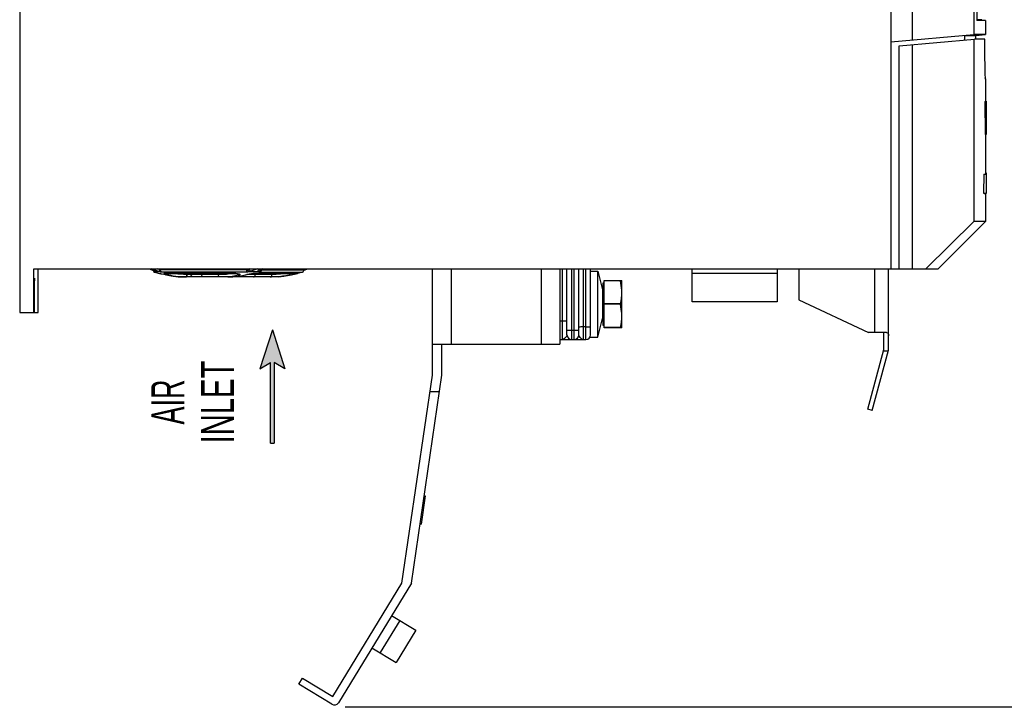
# Model space of a CAD drawing. Extents: x 0 to 594, y 0 to 420.
# Tile 23 of 28: x 239 to 343, y 149 to 221. Entities that reach past the tile are written whole.
import ezdxf
from ezdxf.enums import TextEntityAlignment as Align

# ---------------------------------------------------------------- set-up
doc = ezdxf.new("R2010")
doc.units = 0
doc.header["$LTSCALE"] = 32.67
doc.layers.get('0').update_dxf_attribs({"linetype": 'CONTINUOUS'})
doc.styles.get("Standard").update_dxf_attribs({"font": 'txt', "width": 0.8})
doc.styles.add('TEXTSTYLE_1', font='txt', dxfattribs={"width": 0.8})
doc.dimstyles.get("Standard").update_dxf_attribs({"dimtxt": 2.5, "dimasz": 2.5, "dimexe": 1.25, "dimexo": 0.625, "dimtad": 1, "dimcen": 2.5, "dimazin": 3, "dimtfac": 1, "dimtmove": 0, "dimatfit": 3})

# ---------------------------------------------------------------- blocks, each defined once
blk = doc.blocks.new('_FILLED')
at = {"color": 0, "linetype": 'BYBLOCK'}
blk.add_solid([(0, 0), (-1, 0.143), (-1, -0.143)], dxfattribs=at)
blk = doc.blocks.new('*D10')
at = {"color": 2, "linetype": 'CONTINUOUS'}
for p, q in [((317.29, 306.48), (339.41, 306.48)), ((343.95, 306.48), (358.64, 306.48)), ((357.64, 306.48), (357.64, 227.48)), ((357.64, 148.48), (357.64, 227.48)), ((272.99, 148.48), (358.64, 148.48))]:
    blk.add_line(p, q, dxfattribs=at)
at = {"color": 2, "linetype": 'CONTINUOUS', "xscale": 3.5, "yscale": 3.5, "zscale": 3.5}
for p, rotation in [((357.64, 306.48), 90), ((357.64, 148.48), 270)]:
    blk.add_blockref('_FILLED', p, dxfattribs=dict(at, rotation=rotation))
at = {"color": 5, "linetype": 'CONTINUOUS', "width": 0.8}
blk.add_text('316', height=3.5, rotation=90, dxfattribs=at).set_placement((356.76, 241.35))
blk = doc.blocks.new('ARROW_BL2', base_point=(265.27, 182.36))
at = {"color": 7, "linetype": 'CONTINUOUS'}
for p, q in [((265.27, 188.36), (263.96, 184.23)), ((265.27, 188.36), (266.59, 184.23)), ((263.96, 184.23), (265.07, 184.9)), ((265.07, 176.36), (265.07, 184.9)), ((265.47, 184.9), (265.47, 176.36)), ((266.59, 184.23), (265.47, 184.9)), ((265.07, 176.36), (265.47, 176.36))]:
    blk.add_line(p, q, dxfattribs=at)
for points in [[(263.96, 184.23), (265.27, 188.36), (265.07, 184.9)], [(265.07, 184.9), (265.27, 188.36), (265.47, 184.9)], [(265.27, 188.36), (266.59, 184.23), (265.47, 184.9)], [(265.07, 176.36), (265.07, 184.9), (265.47, 184.9)], [(265.47, 184.9), (265.47, 176.36), (265.07, 176.36)]]:
    blk.add_solid(points, dxfattribs=at)

msp = doc.modelspace()

# ---------------------------------------------------------------- linework, layer by layer
at = {"color": 7, "linetype": 'CONTINUOUS'}
for p, q in [((238.517, 290.208), (238.517, 190.208)), ((333.017, 285.583), (333.017, 219.03)), ((339.551, 285.583), (339.551, 219.601)), ((339.849, 285.083), (339.849, 221.083)), ((330.767, 257.784), (330.767, 194.833)), ((340.404, 221.183), (339.849, 221.183)), ((340.767, 221.083), (339.849, 221.083)), ((340.767, 221.083), (340.767, 219.609)), ((330.767, 218.833), (339.551, 219.601)), ((331.642, 218.409), (339.604, 219.106)), ((338.596, 219.018), (338.596, 219.518)), ((338.627, 219.52), (339.767, 219.52)), ((340.767, 219.609), (339.551, 219.609)), ((339.551, 219.101), (339.551, 199.833)), ((340.705, 219.109), (339.604, 219.107)), ((339.767, 219.52), (340.767, 219.609)), ((339.767, 219.108), (339.767, 219.52)), ((340.705, 219.109), (340.706, 219.109)), ((331.642, 194.833), (331.642, 218.409)), ((333.017, 218.53), (333.017, 194.833)), ((340.766, 214.932), (340.751, 215.507)), ((340.766, 214.919), (340.766, 214.932)), ((340.767, 214.919), (340.767, 212.52)), ((340.724, 212.52), (340.842, 212.52)), ((340.724, 212.52), (340.743, 209.02)), ((340.767, 212.566), (340.842, 212.566)), ((340.842, 212.566), (340.842, 209.02)), ((340.743, 209.02), (340.842, 209.02)), ((340.767, 209.02), (340.767, 204.82)), ((340.601, 204.82), (340.579, 202.82)), ((340.601, 204.82), (340.842, 204.82)), ((340.767, 204.97), (340.842, 204.97)), ((340.842, 204.97), (340.842, 202.82)), ((340.579, 202.82), (340.842, 202.82)), ((340.65, 202.811), (340.653, 202.801)), ((340.653, 202.801), (340.842, 202.801)), ((340.691, 202.81), (340.693, 202.8)), ((340.767, 202.801), (340.767, 199.832)), ((340.842, 202.811), (340.842, 202.801)), ((334.468, 194.833), (339.551, 199.833)), ((335.767, 194.833), (340.767, 199.832)), ((340.767, 199.832), (339.551, 199.833)), ((240.017, 190.208), (240.017, 194.833)), ((240.017, 194.833), (335.767, 194.833)), ((240.467, 190.208), (240.467, 194.833)), ((252.232, 194.833), (252.321, 194.795)), ((252.969, 194.526), (252.973, 194.524)), ((253.421, 194.316), (253.388, 194.316)), ((253.448, 194.308), (253.475, 194.303)), ((253.475, 194.303), (253.591, 194.278)), ((253.591, 194.278), (253.925, 194.204)), ((261.387, 194.316), (253.861, 194.316)), ((253.925, 194.204), (254.22, 194.141)), ((255.296, 193.989), (255.308, 193.988)), ((255.308, 193.988), (256.033, 193.958)), ((256.082, 193.958), (256.032, 193.958)), ((256.04, 193.96), (256.127, 193.959)), ((260.557, 193.958), (256.082, 193.958)), ((260.557, 193.958), (260.625, 193.958)), ((260.627, 193.958), (261.375, 193.993)), ((265.182, 193.958), (260.668, 193.958)), ((261.375, 193.993), (262.161, 194.107)), ((261.387, 194.316), (261.482, 194.314)), ((262.161, 194.107), (262.764, 194.256)), ((262.764, 194.256), (262.823, 194.271)), ((262.823, 194.271), (262.897, 194.287)), ((267.876, 194.316), (263.225, 194.316)), ((263.921, 194.699), (263.931, 194.703)), ((263.931, 194.703), (264.235, 194.833)), ((265.522, 193.965), (265.049, 193.958)), ((265.182, 193.958), (265.231, 193.958)), ((265.955, 193.988), (265.231, 193.958)), ((265.955, 193.988), (265.522, 193.965)), ((265.968, 193.989), (265.955, 193.988)), ((267.044, 194.141), (267.302, 194.196)), ((267.946, 194.325), (267.882, 194.316)), ((268.458, 194.474), (267.946, 194.325)), ((268.632, 194.833), (268.632, 194.712)), ((282.211, 183.563), (282.211, 194.833)), ((295.717, 194.833), (295.717, 186.833)), ((296.467, 187.833), (296.467, 194.833)), ((297.717, 187.833), (297.717, 194.833)), ((298.967, 187.833), (298.967, 194.833)), ((298.967, 194.583), (299.717, 194.583)), ((299.717, 194.583), (300.211, 192.604)), ((299.717, 187.583), (299.717, 194.583)), ((309.717, 191.333), (309.717, 194.833)), ((318.717, 194.333), (309.717, 194.333)), ((318.717, 194.833), (318.717, 191.333)), ((321.017, 194.833), (321.017, 191.529)), ((330.517, 186.333), (330.517, 194.833)), ((300.267, 193.308), (300.392, 193.38)), ((300.267, 193.308), (300.267, 188.858)), ((300.392, 193.583), (302.267, 193.583)), ((300.392, 188.583), (300.392, 193.583)), ((302.13, 193.562), (300.392, 193.562)), ((302.13, 193.562), (302.13, 193.583)), ((302.267, 188.583), (302.267, 193.583)), ((240.102, 190.208), (240.102, 192.708)), ((300.211, 192.604), (300.211, 189.561)), ((302.13, 191.103), (300.392, 191.103)), ((302.13, 191.062), (300.392, 191.062)), ((302.13, 191.062), (302.13, 191.103)), ((318.717, 191.333), (309.717, 191.333)), ((321.017, 191.529), (328.408, 188.083)), ((238.517, 190.208), (240.467, 190.208)), ((299.717, 187.583), (300.211, 189.561)), ((300.267, 188.858), (300.392, 188.785)), ((302.13, 188.603), (300.392, 188.603)), ((302.267, 188.583), (300.392, 188.583)), ((302.13, 188.583), (302.13, 188.603)), ((330.316, 188.083), (328.408, 188.083)), ((330.017, 186.333), (330.017, 187.947)), ((282.211, 186.833), (295.717, 186.833)), ((283.217, 183.563), (283.217, 186.833)), ((295.717, 187.333), (298.467, 187.333)), ((298.906, 187.583), (299.717, 187.583)), ((328.318, 179.96), (330.008, 186.268)), ((328.793, 179.833), (330.5, 186.203)), ((330.473, 186.103), (329.964, 186.103)), ((278.981, 161.556), (282.211, 183.563)), ((279.987, 161.556), (283.217, 183.563)), ((281.957, 181.833), (282.963, 181.833)), ((328.793, 179.833), (328.318, 179.96)), ((281.467, 170.781), (281.031, 167.813)), ((281.343, 170.799), (281.467, 170.781)), ((280.908, 167.831), (281.031, 167.813)), ((271.657, 149.563), (278.981, 161.556)), ((279.987, 161.556), (272.26, 148.902)), ((278.756, 157.621), (276.671, 154.207)), ((277.902, 158.142), (280.462, 156.579)), ((280.462, 156.579), (278.378, 153.165)), ((275.817, 154.729), (278.378, 153.165)), ((268.066, 150.877), (268.457, 151.517)), ((268.457, 151.517), (271.657, 149.563)), ((271.572, 148.736), (268.066, 150.877))]:
    msp.add_line(p, q, dxfattribs=at)
at = {"color": 9, "linetype": 'CONTINUOUS'}
for p, q in [((340.736, 216.137), (340.73, 216.471)), ((340.764, 214.997), (340.763, 215.035)), ((340.767, 214.903), (340.766, 214.932)), ((252.321, 194.795), (252.402, 194.764)), ((252.762, 194.695), (252.443, 194.833)), ((252.883, 194.648), (252.762, 194.695)), ((253.038, 194.474), (252.806, 194.474)), ((252.906, 194.557), (252.886, 194.563)), ((252.906, 194.557), (252.913, 194.552)), ((252.948, 194.537), (252.992, 194.52)), ((253.041, 194.493), (252.97, 194.527)), ((252.992, 194.52), (253.041, 194.493)), ((253.425, 194.493), (253.041, 194.493)), ((253.318, 194.325), (253.357, 194.325)), ((253.357, 194.325), (253.399, 194.319)), ((253.413, 194.712), (253.413, 194.833)), ((262.566, 194.712), (253.413, 194.712)), ((253.448, 194.308), (253.461, 194.306)), ((253.461, 194.306), (253.475, 194.303)), ((253.564, 194.284), (253.591, 194.278)), ((262.524, 194.474), (253.57, 194.474)), ((253.801, 194.325), (253.861, 194.316)), ((253.801, 194.325), (261.393, 194.325)), ((253.83, 194.282), (253.92, 194.252)), ((254.107, 194.2), (253.92, 194.252)), ((253.925, 194.204), (253.982, 194.192)), ((254.313, 194.149), (254.107, 194.2)), ((254.227, 194.14), (254.22, 194.141)), ((254.22, 194.141), (254.227, 194.14)), ((256.219, 194.208), (256.219, 194.316)), ((256.645, 194.208), (256.645, 194.316)), ((257.803, 194.316), (257.803, 194.208)), ((260.999, 194.024), (260.593, 193.985)), ((260.625, 193.958), (261.073, 193.972)), ((260.625, 193.958), (260.627, 193.958)), ((260.938, 193.958), (260.944, 193.973)), ((261.073, 193.972), (261.566, 194.016)), ((261.393, 194.325), (261.387, 194.316)), ((261.393, 194.325), (261.528, 194.32)), ((261.533, 194.297), (261.53, 194.31)), ((261.566, 194.016), (262.11, 194.103)), ((262.11, 194.103), (262.829, 194.282)), ((262.566, 194.712), (262.566, 194.833)), ((265.226, 194.208), (262.568, 194.208)), ((262.71, 194.252), (262.764, 194.256)), ((263.825, 194.493), (262.755, 194.493)), ((262.803, 194.795), (262.803, 194.833)), ((262.895, 194.833), (262.803, 194.795)), ((262.829, 194.282), (262.966, 194.305)), ((262.966, 194.305), (263.109, 194.32)), ((263.109, 194.32), (263.248, 194.325)), ((263.248, 194.325), (263.225, 194.316)), ((263.248, 194.325), (267.946, 194.325)), ((263.46, 194.316), (263.46, 194.208)), ((264.185, 194.833), (263.863, 194.695)), ((263.931, 194.703), (263.863, 194.695)), ((263.99, 194.73), (263.963, 194.627)), ((263.99, 194.73), (264.031, 194.717)), ((264.004, 194.474), (268.458, 194.474)), ((264.031, 194.717), (264.08, 194.712)), ((264.079, 194.712), (264.07, 194.61)), ((264.08, 194.712), (264.08, 194.766)), ((264.08, 194.712), (268.632, 194.712)), ((284.211, 194.833), (284.211, 186.833)), ((293.717, 194.833), (293.717, 186.833)), ((295.967, 194.833), (295.967, 187.333)), ((296.967, 187.333), (296.967, 194.833)), ((297.217, 187.333), (297.217, 194.833)), ((298.217, 187.333), (298.217, 194.833)), ((298.467, 187.333), (298.467, 194.833)), ((329.017, 194.833), (329.017, 188.083)), ((240.102, 192.708), (240.063, 192.708)), ((295.717, 189.333), (296.467, 189.333)), ((296.467, 188.333), (297.717, 188.333)), ((298.467, 188.676), (298.217, 188.676))]:
    msp.add_line(p, q, dxfattribs=at)
at = {"color": 7, "linetype": 'CONTINUOUS'}
for points in [[(340.751, 215.507), (340.73, 216.471), (340.72, 217.088), (340.712, 217.772), (340.707, 218.503), (340.706, 219.109)], [(252.321, 194.795), (252.913, 194.552), (252.948, 194.537), (252.969, 194.526)], [(253.399, 194.318), (253.4, 194.317), (253.408, 194.316), (253.425, 194.313), (253.448, 194.308)], [(254.22, 194.141), (254.774, 194.045), (255.296, 193.989)], [(254.227, 194.14), (254.55, 194.079), (254.905, 194.028), (255.296, 193.989)], [(261.482, 194.314), (261.561, 194.307), (261.623, 194.297)], [(261.623, 194.297), (261.665, 194.287), (261.676, 194.284)], [(262.897, 194.287), (262.986, 194.3), (263.087, 194.311)], [(263.087, 194.311), (263.193, 194.316), (263.225, 194.316)], [(263.897, 194.69), (263.889, 194.682), (263.891, 194.683), (263.921, 194.699)], [(265.968, 193.989), (266.489, 194.045), (267.043, 194.141)], [(267.036, 194.14), (266.713, 194.079), (266.359, 194.028), (265.968, 193.989)], [(267.302, 194.196), (267.751, 194.295), (267.787, 194.302), (267.817, 194.308), (267.84, 194.313), (267.857, 194.316)], [(268.624, 194.664), (268.934, 194.792), (269.032, 194.833)], [(240.082, 193.832), (240.08, 193.824), (240.075, 193.759), (240.071, 193.633), (240.067, 193.454), (240.065, 193.23), (240.063, 192.977), (240.063, 190.208)], [(240.102, 192.708), (240.101, 192.977), (240.1, 193.23), (240.097, 193.454), (240.093, 193.633), (240.089, 193.759), (240.085, 193.824), (240.082, 193.832)], [(302.267, 192.333), (302.261, 192.577), (302.244, 192.82), (302.216, 193.064), (302.178, 193.31), (302.13, 193.562)], [(302.13, 191.103), (302.189, 191.417), (302.231, 191.723), (302.258, 192.027), (302.267, 192.333)], [(302.267, 189.833), (302.261, 190.077), (302.244, 190.32), (302.216, 190.564), (302.178, 190.81), (302.13, 191.062)], [(302.13, 188.603), (302.189, 188.917), (302.231, 189.223), (302.258, 189.527), (302.267, 189.833)], [(330.017, 187.947), (330.005, 188.011), (329.97, 188.053), (329.91, 188.076), (329.826, 188.083)], [(330.316, 188.083), (330.416, 188.06), (330.477, 187.994), (330.508, 187.887), (330.517, 187.739)]]:
    msp.add_lwpolyline(points, dxfattribs=at)
at = {"color": 9, "linetype": 'CONTINUOUS'}
for points in [[(252.762, 194.695), (252.838, 194.705), (252.913, 194.754), (252.972, 194.833)], [(253.425, 194.493), (253.305, 194.519), (253.168, 194.556), (253.023, 194.6), (252.883, 194.648)], [(253.038, 194.474), (252.95, 194.526), (252.94, 194.54)], [(253.041, 194.493), (253.053, 194.479), (253.038, 194.474)], [(253.341, 194.73), (253.282, 194.757), (253.213, 194.793), (253.149, 194.833)], [(253.425, 194.493), (253.373, 194.543), (253.343, 194.627), (253.341, 194.73)], [(253.413, 194.712), (253.383, 194.717), (253.341, 194.73)], [(253.357, 194.325), (253.391, 194.32), (253.425, 194.313)], [(253.57, 194.474), (253.488, 194.526), (253.433, 194.61), (253.413, 194.712)], [(253.57, 194.474), (253.508, 194.479), (253.425, 194.493)], [(253.801, 194.325), (253.77, 194.32), (253.779, 194.305), (253.83, 194.282)], [(254.065, 194.316), (254.039, 194.289), (253.979, 194.257), (253.92, 194.252)], [(255.348, 193.988), (255.052, 194.019), (254.783, 194.057), (254.537, 194.101), (254.313, 194.149)], [(256.219, 194.208), (255.863, 194.217), (255.544, 194.238), (255.255, 194.268), (254.993, 194.305), (254.928, 194.316)], [(256.032, 193.958), (255.675, 193.967), (255.348, 193.988)], [(256.04, 193.958), (256.108, 193.977), (256.166, 194.031)], [(256.127, 193.958), (256.179, 193.977), (256.222, 194.031)], [(256.166, 194.031), (256.205, 194.112), (256.219, 194.208)], [(259.569, 194.208), (256.239, 194.208), (256.219, 194.208)], [(256.222, 194.031), (256.251, 194.112), (256.262, 194.208)], [(256.894, 193.958), (256.799, 193.977), (256.718, 194.031), (256.664, 194.112), (256.645, 194.208)], [(257.98, 193.958), (257.912, 193.977), (257.855, 194.031), (257.817, 194.112), (257.803, 194.208)], [(261.132, 194.316), (260.82, 194.272), (260.416, 194.235), (259.98, 194.213), (259.569, 194.208)], [(259.745, 193.958), (259.678, 193.977), (259.62, 194.031), (259.582, 194.112), (259.569, 194.208)], [(260.593, 193.985), (260.156, 193.963), (259.745, 193.958)], [(261.696, 194.14), (261.362, 194.076), (260.999, 194.024)], [(261.528, 194.32), (261.649, 194.306), (261.748, 194.284), (261.815, 194.256), (261.843, 194.224), (261.831, 194.192), (261.779, 194.163), (261.696, 194.14)], [(261.696, 194.14), (261.631, 194.165), (261.574, 194.22), (261.533, 194.297)], [(262.524, 194.474), (262.546, 194.526), (262.561, 194.61), (262.566, 194.712)], [(262.755, 194.493), (262.639, 194.479), (262.524, 194.474)], [(262.68, 194.73), (262.623, 194.717), (262.566, 194.712)], [(262.803, 194.795), (262.746, 194.757), (262.68, 194.73)], [(262.755, 194.493), (262.727, 194.543), (262.701, 194.627), (262.68, 194.73)], [(263.003, 194.557), (262.887, 194.52), (262.755, 194.493)], [(263.003, 194.557), (262.938, 194.584), (262.878, 194.638), (262.831, 194.711), (262.803, 194.795)], [(263.675, 194.833), (263.511, 194.764), (263.003, 194.557)], [(263.283, 193.958), (263.351, 193.977), (263.408, 194.031), (263.447, 194.112), (263.46, 194.208)], [(263.863, 194.695), (263.774, 194.648), (263.725, 194.6), (263.72, 194.556), (263.755, 194.519), (263.825, 194.493)], [(263.963, 194.627), (263.904, 194.543), (263.825, 194.493)], [(263.825, 194.493), (263.907, 194.479), (264.004, 194.474)], [(264.07, 194.61), (264.044, 194.526), (264.004, 194.474)], [(265.049, 193.958), (265.116, 193.977), (265.174, 194.031)], [(265.174, 194.031), (265.212, 194.112), (265.226, 194.208)], [(266.787, 194.316), (266.507, 194.276), (266.123, 194.238), (265.69, 194.215), (265.226, 194.208)], [(267.044, 194.141), (267.095, 194.165), (267.141, 194.22), (267.166, 194.297), (267.167, 194.316)], [(298.467, 188.676), (298.621, 188.678), (298.761, 188.686), (298.871, 188.697), (298.942, 188.712), (298.967, 188.728)], [(296.467, 187.832), (296.451, 187.749), (296.403, 187.65), (296.324, 187.541), (296.217, 187.435)], [(298.217, 188.676), (298.062, 188.673), (297.923, 188.666), (297.812, 188.654), (297.741, 188.64), (297.717, 188.624)], [(297.967, 187.451), (297.859, 187.564), (297.779, 187.672), (297.732, 187.763), (297.717, 187.833)], [(296.217, 187.435), (296.093, 187.359), (295.967, 187.333)], [(298.217, 187.333), (298.124, 187.35), (298.04, 187.393), (297.967, 187.451)]]:
    msp.add_lwpolyline(points, dxfattribs=at)
at = {"color": 7, "linetype": 'CONTINUOUS'}
for centre, radius, start, end in [((252.882, 194.712), 0.25, 191.19314, 252.31167), ((256.127, 204.888), 10.93, 252.31167, 255.10654), ((253.382, 194.566), 0.25, 255.10654, 270), ((268.382, 194.712), 0.25, 287.68833, 360), ((300.142, 192.708), 0.125, 303.8857, 360), ((300.142, 189.458), 0.125, 0, 56.1143), ((296.967, 187.833), 0.5, 180, 270), ((297.217, 187.833), 0.5, 270, 360), ((298.467, 187.833), 0.5, 270, 360), ((329.767, 186.333), 0.25, 345, 360), ((330.017, 186.333), 0.5, 345, 360), ((271.833, 149.163), 0.5, 238.59, 328.59)]:
    msp.add_arc(centre, radius, start, end, dxfattribs=at)

# ---------------------------------------------------------------- block references
at = {"color": 2, "linetype": 'CONTINUOUS'}
msp.add_blockref('ARROW_BL2', (265.272, 182.359), dxfattribs=at)

# ---------------------------------------------------------------- texts
at = {"color": 5, "linetype": 'CONTINUOUS', "style": 'TEXTSTYLE_1'}
for s, width, p in [('INLET', 0.66, (261.198, 180.725)), ('AIR', 0.611111, (255.948, 180.725))]:
    msp.add_text(s, height=3.5, rotation=90, dxfattribs=dict(at, width=width)).set_placement(p, align=Align.CENTER)

# ---------------------------------------------------------------- dimensions: what is measured, and where the dimension line sits
at = {"color": 2, "linetype": 'CONTINUOUS'}
dim = msp.add_linear_dim(base=(357.639, 148.475), p1=(317.295, 306.476), p2=(272.992, 148.475), angle=270, dimstyle='Standard', dxfattribs=at)
dim.commit()
dim.dimension.update_dxf_attribs({"geometry": '*D10', "text_midpoint": (355.014, 245.55), "dimtype": 128})

doc.saveas('drawing.dxf')
